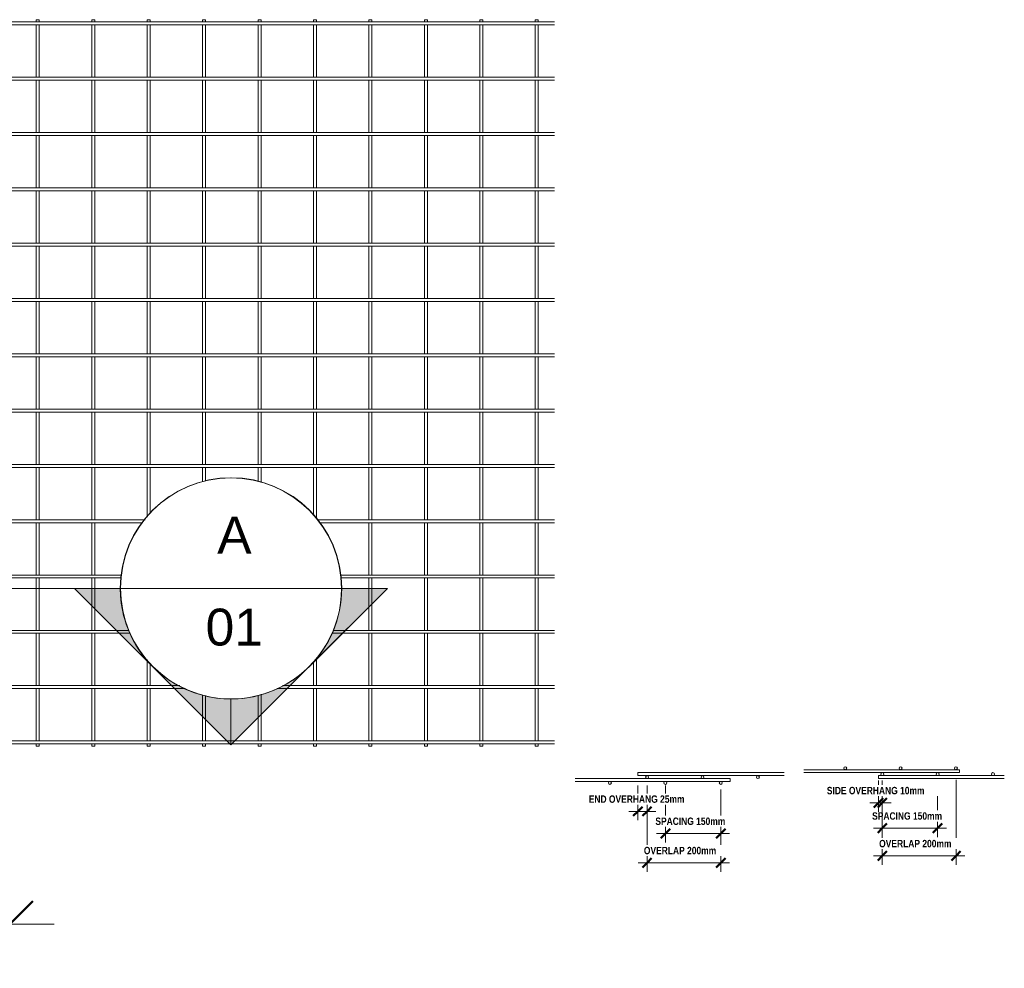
# Model space of a CAD drawing. Header units: millimetres. Extents: x 304 to 8233, y -430 to 3349.
# Tile 5 of 5: x 5563 to 8233, y -430 to 2143. Entities that reach past the tile are written whole.
import ezdxf

# ---------------------------------------------------------------- set-up
doc = ezdxf.new("R2010")
doc.units = ezdxf.units.MM
for name, color, linetype, lineweight in [('A-ANNO-DIMS', 211, 'Continuous', 9), ('A-ANNO-DIMS-10', 211, 'Continuous', 9), ('A-ANNO-DIMS-50', 211, 'Continuous', 9), ('A-DETL-THIN', 151, 'Continuous', 18), ('A-GENM', 13, 'Continuous', 18), ('G-ANNO-SYMB', 111, 'Continuous', 9)]:
    doc.layers.add(name, color=color, linetype=linetype, lineweight=lineweight)
doc.styles.add('Arial', font='arial.ttf', dxfattribs={"height": 100})
doc.styles.add('TechnicBold', font='techb___.ttf', dxfattribs={"height": 100})
doc.styles.add('TechnicBold_1', font='techb___.ttf', dxfattribs={"height": 20})
doc.dimstyles.new('Technic_-_DiagonalSlash', dxfattribs={"dimscale": 304.8, "dimtxt": 134.269535, "dimasz": 0.410105, "dimexe": 0.393701, "dimexo": 0.82021, "dimgap": 0.287073, "dimtad": 1, "dimdec": 0, "dimzin": 0, "dimdsep": 46, "dimtxsty": 'TechnicBold', "dimblk1": 'OBLIQUE', "dimblk2": 'OBLIQUE', "dimsah": 1, "dimcen": 0.09, "dimdle": 0.393701, "dimazin": 0, "dimtfac": 1, "dimtdec": 4, "dimtix": 1, "dimtmove": 0, "dimatfit": 3, "dimfxl": 1, "dimtvp": 1, "dimtfill": 1, "dimtolj": 1, "dimtzin": 0, "dimarcsym": 2})
doc.dimstyles.new('Technic_-_DiagonalSlash_1', dxfattribs={"dimscale": 304.8, "dimtxt": 26.853907, "dimasz": 0.082021, "dimexe": 0.07874, "dimexo": 0.164042, "dimgap": 0.057415, "dimtad": 1, "dimdec": 0, "dimzin": 0, "dimdsep": 46, "dimtxsty": 'TechnicBold_1', "dimblk1": 'OBLIQUE', "dimblk2": 'OBLIQUE', "dimsah": 1, "dimcen": 0.09, "dimdle": 0.07874, "dimazin": 0, "dimtfac": 1, "dimtdec": 4, "dimtix": 1, "dimtmove": 0, "dimatfit": 3, "dimfxl": 1, "dimtvp": 1, "dimtfill": 1, "dimtolj": 1, "dimtzin": 0, "dimarcsym": 2})

# ---------------------------------------------------------------- blocks, each defined once
blk = doc.blocks.new('United Steel 668 Standard Mesh - United Steel 668 Standard Mesh-V2-Level 1')
at = {"layer": 'A-GENM'}
for p, q in [((-4530.9, 0), (-4531.4, 0)), ((-4530.9, -6.3), (-4530.9, 0)), ((-4380.6, 0), (-4381.1, 0)), ((-4380.6, -6.3), (-4380.6, 0)), ((-4238.2, 0), (-4238.2, -6.3)), ((-4230.2, 0), (-4238.2, 0)), ((-4230.2, -6.3), (-4230.2, 0)), ((-4087.9, 0), (-4087.9, -6.3)), ((-4079.9, 0), (-4087.9, 0)), ((-4079.9, -6.3), (-4079.9, 0)), ((-3937.6, 0), (-3937.6, -6.3)), ((-3929.6, 0), (-3937.6, 0)), ((-3929.6, -6.3), (-3929.6, 0)), ((-3787.2, 0), (-3787.2, -6.4)), ((-3779.2, 0), (-3787.2, 0)), ((-3779.2, -6.4), (-3779.2, 0)), ((-3636.9, 0), (-3636.9, -6.4)), ((-3628.9, 0), (-3636.9, 0)), ((-3628.9, -6.4), (-3628.9, 0)), ((-3486.6, 0), (-3486.6, -6.4)), ((-3478.6, 0), (-3486.6, 0)), ((-3478.6, -6.4), (-3478.6, 0)), ((-3336.3, 0), (-3336.3, -6.4)), ((-3328.3, 0), (-3336.3, 0)), ((-3328.3, -6.4), (-3328.3, 0)), ((-3185.9, 0), (-3185.9, -6.4)), ((-3177.9, 0), (-3185.9, 0)), ((-3177.9, -6.4), (-3177.9, 0)), ((-3035.6, 0), (-3035.6, -6.4)), ((-3027.6, 0), (-3035.6, 0)), ((-3027.6, -6.4), (-3027.6, 0)), ((-2885.3, 0), (-2885.3, -6.4)), ((-2877.3, 0), (-2885.3, 0)), ((-2877.3, -6.4), (-2877.3, 0)), ((-4539.3, -6.3), (-4560, -6.3)), ((-4560, -6.3), (-4560, -14.3)), ((-4560, -14.3), (-4539.3, -14.3)), ((-4489.3, -6.3), (-4531.3, -6.3)), ((-4531.3, -14.3), (-4489.3, -14.3)), ((-4530.9, -26.9), (-4530.9, -14.3)), ((-4388.9, -6.3), (-4481.3, -6.3)), ((-4481.3, -14.3), (-4388.9, -14.3)), ((-4338.9, -6.3), (-4380.9, -6.3)), ((-4380.9, -14.3), (-4338.9, -14.3)), ((-4380.6, -26.9), (-4380.6, -14.2)), ((-2833.3, -6.3), (-4330.9, -6.3)), ((-4330.9, -14.3), (-2833.3, -14.3)), ((-4238.2, -14.2), (-4238.2, -156.3)), ((-4230.2, -156.3), (-4230.2, -14.2)), ((-4087.9, -14.2), (-4087.9, -156.3)), ((-4079.9, -156.3), (-4079.9, -14.2)), ((-3937.6, -14.2), (-3937.6, -156.3)), ((-3929.6, -156.3), (-3929.6, -14.2)), ((-3787.2, -14.1), (-3787.2, -156.4)), ((-3779.2, -156.4), (-3779.2, -14.1)), ((-3636.9, -14), (-3636.9, -156.4)), ((-3628.9, -156.4), (-3628.9, -14)), ((-3486.6, -14), (-3486.6, -156.4)), ((-3478.6, -156.4), (-3478.6, -14)), ((-3336.3, -14), (-3336.3, -156.4)), ((-3328.3, -156.4), (-3328.3, -14)), ((-3185.9, -14.1), (-3185.9, -156.4)), ((-3177.9, -156.4), (-3177.9, -14.1)), ((-3035.6, -14.1), (-3035.6, -156.4)), ((-3027.6, -156.4), (-3027.6, -14.1)), ((-2885.3, -14.1), (-2885.3, -156.4)), ((-2877.3, -156.4), (-2877.3, -14.1)), ((-4530.9, -127.5), (-4530.9, -34.9)), ((-4380.6, -127.5), (-4380.6, -34.9)), ((-4539.3, -156.3), (-4560, -156.3)), ((-4560, -156.3), (-4560, -164.3)), ((-4489.2, -156.3), (-4531.3, -156.3)), ((-4530.9, -156.3), (-4530.9, -135.5)), ((-4388.9, -156.3), (-4481.3, -156.3)), ((-4338.9, -156.3), (-4380.9, -156.3)), ((-4380.6, -156.3), (-4380.6, -135.5)), ((-2833.3, -156.3), (-4330.9, -156.3)), ((-4560, -164.3), (-4539.3, -164.3)), ((-4531.3, -164.3), (-4489.2, -164.3)), ((-4530.9, -176.9), (-4530.9, -164.3)), ((-4530.9, -277.5), (-4530.9, -184.9)), ((-4481.3, -164.3), (-4388.9, -164.3)), ((-4380.9, -164.3), (-4338.9, -164.3)), ((-4380.6, -176.9), (-4380.6, -164.3)), ((-4380.6, -277.5), (-4380.6, -184.9)), ((-4330.9, -164.3), (-2833.3, -164.3)), ((-4238.2, -164.2), (-4238.2, -306.3)), ((-4230.2, -306.3), (-4230.2, -164.2)), ((-4087.9, -164.2), (-4087.9, -306.3)), ((-4079.9, -306.3), (-4079.9, -164.2)), ((-3937.6, -164.2), (-3937.6, -306.3)), ((-3929.6, -306.3), (-3929.6, -164.2)), ((-3787.2, -164.1), (-3787.2, -306.4)), ((-3779.2, -306.4), (-3779.2, -164.1)), ((-3636.9, -164), (-3636.9, -306.4)), ((-3628.9, -306.4), (-3628.9, -164)), ((-3486.6, -164), (-3486.6, -306.4)), ((-3478.6, -306.4), (-3478.6, -164)), ((-3336.3, -164), (-3336.3, -306.4)), ((-3328.3, -306.4), (-3328.3, -164)), ((-3185.9, -164.1), (-3185.9, -306.4)), ((-3177.9, -306.4), (-3177.9, -164.1)), ((-3035.6, -164.1), (-3035.6, -306.4)), ((-3027.6, -306.4), (-3027.6, -164.1)), ((-2885.3, -164.1), (-2885.3, -306.4)), ((-2877.3, -306.4), (-2877.3, -164.1)), ((-4538.9, -190.6), (-4538.9, -277.5)), ((-4388.6, -190.6), (-4388.6, -277.5)), ((-4538.9, -285.5), (-4538.9, -306.3)), ((-4530.9, -306.3), (-4530.9, -285.5)), ((-4388.6, -285.5), (-4388.6, -306.3)), ((-4380.6, -306.3), (-4380.6, -285.5)), ((-4489, -306.3), (-4560, -306.3)), ((-4560, -306.3), (-4560, -314.3)), ((-4560, -314.3), (-4489, -314.3)), ((-4538.9, -314.3), (-4538.9, -427.5)), ((-4530.9, -427.5), (-4530.9, -314.3)), ((-4338.7, -306.3), (-4481.5, -306.3)), ((-4481.5, -314.3), (-4338.7, -314.3)), ((-4388.6, -314.3), (-4388.6, -427.5)), ((-4380.6, -427.5), (-4380.6, -314.3)), ((-2833.3, -306.3), (-4331.1, -306.3)), ((-4331.1, -314.3), (-2833.3, -314.3)), ((-4238.2, -314.3), (-4238.2, -456.3)), ((-4230.2, -456.3), (-4230.2, -314.3)), ((-4087.9, -314.2), (-4087.9, -456.3)), ((-4079.9, -456.3), (-4079.9, -314.2)), ((-3937.6, -314.2), (-3937.6, -456.3)), ((-3929.6, -456.3), (-3929.6, -314.2)), ((-3787.2, -314.1), (-3787.2, -456.4)), ((-3779.2, -456.4), (-3779.2, -314.1)), ((-3636.9, -314), (-3636.9, -456.4)), ((-3628.9, -456.4), (-3628.9, -314)), ((-3486.6, -314), (-3486.6, -456.4)), ((-3478.6, -456.4), (-3478.6, -314)), ((-3336.3, -314), (-3336.3, -456.4)), ((-3328.3, -456.4), (-3328.3, -314)), ((-3185.9, -314.1), (-3185.9, -456.4)), ((-3177.9, -456.4), (-3177.9, -314.1)), ((-3035.6, -314.1), (-3035.6, -456.4)), ((-3027.6, -456.4), (-3027.6, -314.1)), ((-2885.3, -314.1), (-2885.3, -456.4)), ((-2877.3, -456.4), (-2877.3, -314.1)), ((-4538.9, -435.5), (-4538.9, -456.3)), ((-4530.9, -456.3), (-4530.9, -435.5)), ((-4388.6, -435.5), (-4388.6, -456.3)), ((-4380.6, -456.3), (-4380.6, -435.5)), ((-4489, -456.3), (-4560, -456.3)), ((-4560, -456.3), (-4560, -464.3)), ((-4560, -464.3), (-4489, -464.3)), ((-4538.9, -464.3), (-4538.9, -577.5)), ((-4530.9, -577.5), (-4530.9, -464.3)), ((-4338.7, -456.3), (-4481.5, -456.3)), ((-4481.5, -464.3), (-4338.7, -464.3)), ((-4388.6, -464.3), (-4388.6, -577.5)), ((-4380.6, -577.5), (-4380.6, -464.3)), ((-2833.3, -456.3), (-4331.2, -456.3)), ((-4331.2, -464.3), (-2833.3, -464.3)), ((-4238.2, -464.3), (-4238.2, -606.3)), ((-4230.2, -606.3), (-4230.2, -464.3)), ((-4087.9, -464.3), (-4087.9, -606.3)), ((-4079.9, -606.3), (-4079.9, -464.3)), ((-3937.6, -464.2), (-3937.6, -606.3)), ((-3929.6, -606.3), (-3929.6, -464.2)), ((-3787.2, -464.1), (-3787.2, -606.4)), ((-3779.2, -606.4), (-3779.2, -464.1)), ((-3636.9, -464.1), (-3636.9, -606.4)), ((-3628.9, -606.4), (-3628.9, -464.1)), ((-3486.6, -464), (-3486.6, -606.4)), ((-3478.6, -606.4), (-3478.6, -464)), ((-3336.3, -464), (-3336.3, -606.4)), ((-3328.3, -606.4), (-3328.3, -464)), ((-3185.9, -464.1), (-3185.9, -606.4)), ((-3177.9, -606.4), (-3177.9, -464.1)), ((-3035.6, -464.1), (-3035.6, -606.4)), ((-3027.6, -606.4), (-3027.6, -464.1)), ((-2885.3, -464.1), (-2885.3, -606.4)), ((-2877.3, -606.4), (-2877.3, -464.1)), ((-4538.9, -585.5), (-4538.9, -606.3)), ((-4530.9, -606.3), (-4530.9, -585.5)), ((-4388.6, -585.5), (-4388.6, -606.3)), ((-4380.6, -606.3), (-4380.6, -585.5)), ((-4489.1, -606.3), (-4560, -606.3)), ((-4560, -606.3), (-4560, -614.3)), ((-4338.8, -606.3), (-4481.4, -606.3)), ((-2833.3, -606.3), (-4331.1, -606.3)), ((-4560, -614.3), (-4489.1, -614.3)), ((-4538.9, -614.3), (-4538.9, -727.5)), ((-4530.9, -727.5), (-4530.9, -614.3)), ((-4481.4, -614.3), (-4338.8, -614.3)), ((-4388.6, -614.3), (-4388.6, -727.5)), ((-4380.6, -727.5), (-4380.6, -614.3)), ((-4331.1, -614.3), (-2833.3, -614.3)), ((-4238.2, -614.3), (-4238.2, -756.3)), ((-4230.2, -756.3), (-4230.2, -614.3)), ((-4087.9, -614.3), (-4087.9, -756.3)), ((-4079.9, -756.3), (-4079.9, -614.3)), ((-3937.6, -614.3), (-3937.6, -756.3)), ((-3929.6, -756.3), (-3929.6, -614.3)), ((-3787.2, -614.1), (-3787.2, -756.4)), ((-3779.2, -756.4), (-3779.2, -614.1)), ((-3636.9, -614.1), (-3636.9, -756.4)), ((-3628.9, -756.4), (-3628.9, -614.1)), ((-3486.6, -614), (-3486.6, -756.4)), ((-3478.6, -756.4), (-3478.6, -614)), ((-3336.3, -614), (-3336.3, -756.4)), ((-3328.3, -756.4), (-3328.3, -614)), ((-3185.9, -614.1), (-3185.9, -756.4)), ((-3177.9, -756.4), (-3177.9, -614.1)), ((-3035.6, -614.1), (-3035.6, -756.4)), ((-3027.6, -756.4), (-3027.6, -614.1)), ((-2885.3, -614.1), (-2885.3, -756.4)), ((-2877.3, -756.4), (-2877.3, -614.1)), ((-4538.9, -735.5), (-4538.9, -756.3)), ((-4530.9, -756.3), (-4530.9, -735.5)), ((-4388.6, -735.5), (-4388.6, -756.3)), ((-4380.6, -756.3), (-4380.6, -735.5)), ((-4489.1, -756.3), (-4560, -756.3)), ((-4560, -756.3), (-4560, -764.3)), ((-4560, -764.3), (-4489.1, -764.3)), ((-4538.9, -764.3), (-4538.9, -877.5)), ((-4530.9, -877.5), (-4530.9, -764.3)), ((-4338.8, -756.3), (-4481.4, -756.3)), ((-4481.4, -764.3), (-4338.8, -764.3)), ((-4388.6, -764.3), (-4388.6, -877.5)), ((-4380.6, -877.5), (-4380.6, -764.3)), ((-2833.3, -756.3), (-4331.1, -756.3)), ((-4331.1, -764.3), (-2833.3, -764.3)), ((-4238.2, -764.3), (-4238.2, -906.3)), ((-4230.2, -906.3), (-4230.2, -764.3)), ((-4087.9, -764.3), (-4087.9, -906.3)), ((-4079.9, -906.3), (-4079.9, -764.3)), ((-3937.6, -764.3), (-3937.6, -906.3)), ((-3929.6, -906.3), (-3929.6, -764.3)), ((-3787.2, -764.1), (-3787.2, -906.4)), ((-3779.2, -906.4), (-3779.2, -764.1)), ((-3636.9, -764.1), (-3636.9, -906.4)), ((-3628.9, -906.4), (-3628.9, -764.1)), ((-3486.6, -764), (-3486.6, -906.4)), ((-3478.6, -906.4), (-3478.6, -764)), ((-3336.3, -764), (-3336.3, -906.4)), ((-3328.3, -906.4), (-3328.3, -764)), ((-3185.9, -764.1), (-3185.9, -906.4)), ((-3177.9, -906.4), (-3177.9, -764.1)), ((-3035.6, -764.1), (-3035.6, -906.4)), ((-3027.6, -906.4), (-3027.6, -764.1)), ((-2885.3, -764.1), (-2885.3, -906.4)), ((-2877.3, -906.4), (-2877.3, -764.1)), ((-4489.1, -906.3), (-4560, -906.3)), ((-4560, -906.3), (-4560, -914.3)), ((-4538.9, -885.5), (-4538.9, -906.3)), ((-4530.9, -906.3), (-4530.9, -885.5)), ((-4338.8, -906.3), (-4481.4, -906.3)), ((-4388.6, -885.5), (-4388.6, -906.3)), ((-4380.6, -906.3), (-4380.6, -885.5)), ((-2833.3, -906.3), (-4331.1, -906.3)), ((-4560, -914.3), (-4489.1, -914.3)), ((-4538.9, -914.3), (-4538.9, -1027.5)), ((-4530.9, -1027.5), (-4530.9, -914.3)), ((-4481.4, -914.3), (-4338.8, -914.3)), ((-4388.6, -914.3), (-4388.6, -1027.5)), ((-4380.6, -1027.5), (-4380.6, -914.3)), ((-4331.1, -914.3), (-2833.3, -914.3)), ((-4238.2, -914.3), (-4238.2, -1056.3)), ((-4230.2, -1056.3), (-4230.2, -914.3)), ((-4087.9, -914.3), (-4087.9, -1056.3)), ((-4079.9, -1056.3), (-4079.9, -914.3)), ((-3937.6, -914.3), (-3937.6, -1056.3)), ((-3929.6, -1056.3), (-3929.6, -914.3)), ((-3787.2, -914.1), (-3787.2, -1056.4)), ((-3779.2, -1056.4), (-3779.2, -914.1)), ((-3636.9, -914.1), (-3636.9, -1056.4)), ((-3628.9, -1056.4), (-3628.9, -914.1)), ((-3486.6, -914.1), (-3486.6, -1056.4)), ((-3478.6, -1056.4), (-3478.6, -914.1)), ((-3336.3, -914), (-3336.3, -1056.4)), ((-3328.3, -1056.4), (-3328.3, -914)), ((-3185.9, -914.1), (-3185.9, -1056.4)), ((-3177.9, -1056.4), (-3177.9, -914.1)), ((-3035.6, -914.1), (-3035.6, -1056.4)), ((-3027.6, -1056.4), (-3027.6, -914.1)), ((-2885.3, -914.1), (-2885.3, -1056.4)), ((-2877.3, -1056.4), (-2877.3, -914.1)), ((-4538.9, -1035.5), (-4538.9, -1056.3)), ((-4530.9, -1056.3), (-4530.9, -1035.5)), ((-4388.6, -1035.5), (-4388.6, -1056.3)), ((-4380.6, -1056.3), (-4380.6, -1035.5)), ((-4489.1, -1056.3), (-4560, -1056.3)), ((-4560, -1056.3), (-4560, -1064.3)), ((-4560, -1064.3), (-4489.1, -1064.3)), ((-4538.9, -1064.3), (-4538.9, -1177.5)), ((-4530.9, -1177.5), (-4530.9, -1064.3)), ((-4338.8, -1056.3), (-4481.4, -1056.3)), ((-4481.4, -1064.3), (-4338.8, -1064.3)), ((-4388.6, -1064.3), (-4388.6, -1177.5)), ((-4380.6, -1177.5), (-4380.6, -1064.3)), ((-2833.3, -1056.3), (-4331.1, -1056.3)), ((-4331.1, -1064.3), (-2833.3, -1064.3)), ((-4238.2, -1064.3), (-4238.2, -1206.3)), ((-4230.2, -1206.3), (-4230.2, -1064.3)), ((-4087.9, -1064.3), (-4087.9, -1206.3)), ((-4079.9, -1206.3), (-4079.9, -1064.3)), ((-3937.6, -1064.3), (-3937.6, -1206.3)), ((-3929.6, -1206.3), (-3929.6, -1064.3)), ((-3787.2, -1064.1), (-3787.2, -1206.4)), ((-3779.2, -1206.4), (-3779.2, -1064.1)), ((-3636.9, -1064.1), (-3636.9, -1206.4)), ((-3628.9, -1206.4), (-3628.9, -1064.1)), ((-3486.6, -1064.1), (-3486.6, -1206.4)), ((-3478.6, -1206.4), (-3478.6, -1064.1)), ((-3336.3, -1064), (-3336.3, -1206.4)), ((-3328.3, -1206.4), (-3328.3, -1064)), ((-3185.9, -1064.1), (-3185.9, -1206.4)), ((-3177.9, -1206.4), (-3177.9, -1064.1)), ((-3035.6, -1064.1), (-3035.6, -1206.4)), ((-3027.6, -1206.4), (-3027.6, -1064.1)), ((-2885.3, -1064.1), (-2885.3, -1206.4)), ((-2877.3, -1206.4), (-2877.3, -1064.1)), ((-4538.9, -1185.5), (-4538.9, -1206.3)), ((-4530.9, -1206.3), (-4530.9, -1185.5)), ((-4388.6, -1185.5), (-4388.6, -1206.3)), ((-4380.6, -1206.3), (-4380.6, -1185.5)), ((-4489.1, -1206.3), (-4560, -1206.3)), ((-4560, -1206.3), (-4560, -1214.3)), ((-4560, -1214.3), (-4489.1, -1214.3)), ((-4538.9, -1214.3), (-4538.9, -1327.6)), ((-4530.9, -1327.6), (-4530.9, -1214.3)), ((-4338.8, -1206.3), (-4481.4, -1206.3)), ((-4481.4, -1214.3), (-4338.8, -1214.3)), ((-4388.6, -1214.3), (-4388.6, -1327.6)), ((-4380.6, -1327.6), (-4380.6, -1214.3)), ((-2833.3, -1206.3), (-4331.1, -1206.3)), ((-4331.1, -1214.3), (-2833.3, -1214.3)), ((-4238.2, -1214.3), (-4238.2, -1356.3)), ((-4230.2, -1356.3), (-4230.2, -1214.3)), ((-4087.9, -1214.3), (-4087.9, -1356.3)), ((-4079.9, -1356.3), (-4079.9, -1214.3)), ((-3937.6, -1214.3), (-3937.6, -1349.1)), ((-3929.6, -1339.3), (-3929.6, -1214.3)), ((-3787.2, -1214.1), (-3787.2, -1253.8)), ((-3779.2, -1251.3), (-3779.2, -1214.1)), ((-3636.9, -1214.1), (-3636.9, -1252.5)), ((-3628.9, -1254.9), (-3628.9, -1214.1)), ((-3486.6, -1214.1), (-3486.6, -1343.8)), ((-3478.6, -1353.6), (-3478.6, -1214.1)), ((-3336.3, -1214), (-3336.3, -1356.4)), ((-3328.3, -1356.4), (-3328.3, -1214)), ((-3185.9, -1214.2), (-3185.9, -1356.4)), ((-3177.9, -1356.4), (-3177.9, -1214.2)), ((-3035.6, -1214.2), (-3035.6, -1356.4)), ((-3027.6, -1356.4), (-3027.6, -1214.2)), ((-2885.3, -1214.2), (-2885.3, -1356.4)), ((-2877.3, -1356.4), (-2877.3, -1214.2)), ((-4489.1, -1356.3), (-4560, -1356.3)), ((-4560, -1356.3), (-4560, -1364.3)), ((-4538.9, -1335.6), (-4538.9, -1356.3)), ((-4530.9, -1356.3), (-4530.9, -1335.6)), ((-4338.8, -1356.3), (-4481.4, -1356.3)), ((-4388.6, -1335.6), (-4388.6, -1356.3)), ((-4380.6, -1356.3), (-4380.6, -1335.6)), ((-3943.5, -1356.3), (-4331.1, -1356.3)), ((-2833.3, -1356.3), (-3476.3, -1356.3)), ((-4560, -1364.3), (-4489.1, -1364.3)), ((-4538.9, -1364.3), (-4538.9, -1477.6)), ((-4530.9, -1477.6), (-4530.9, -1364.3)), ((-4481.4, -1364.3), (-4338.8, -1364.3)), ((-4388.6, -1364.3), (-4388.6, -1477.6)), ((-4380.6, -1477.6), (-4380.6, -1364.3)), ((-4331.1, -1364.3), (-3950.1, -1364.3)), ((-4238.2, -1364.3), (-4238.2, -1506.3)), ((-4230.2, -1506.3), (-4230.2, -1364.3)), ((-4087.9, -1364.3), (-4087.9, -1506.3)), ((-4079.9, -1506.3), (-4079.9, -1364.3)), ((-3469.8, -1364.3), (-2833.3, -1364.3)), ((-3336.3, -1364.1), (-3336.3, -1506.4)), ((-3328.3, -1506.4), (-3328.3, -1364.1)), ((-3185.9, -1364.2), (-3185.9, -1506.4)), ((-3177.9, -1506.4), (-3177.9, -1364.2)), ((-3035.6, -1364.2), (-3035.6, -1506.4)), ((-3027.6, -1506.4), (-3027.6, -1364.2)), ((-2885.3, -1364.2), (-2885.3, -1506.4)), ((-2877.3, -1506.4), (-2877.3, -1364.2)), ((-4538.9, -1485.6), (-4538.9, -1506.3)), ((-4530.9, -1506.3), (-4530.9, -1485.6)), ((-4388.6, -1485.6), (-4388.6, -1506.3)), ((-4380.6, -1506.3), (-4380.6, -1485.6)), ((-4489.1, -1506.3), (-4560, -1506.3)), ((-4560, -1506.3), (-4560, -1514.3)), ((-4560, -1514.3), (-4489.1, -1514.3)), ((-4538.9, -1514.3), (-4538.9, -1627.6)), ((-4530.9, -1627.6), (-4530.9, -1514.3)), ((-4338.8, -1506.3), (-4481.4, -1506.3)), ((-4481.4, -1514.3), (-4338.8, -1514.3)), ((-4388.6, -1514.3), (-4388.6, -1627.6)), ((-4380.6, -1627.6), (-4380.6, -1514.3)), ((-4006.4, -1506.3), (-4331.1, -1506.3)), ((-4331.1, -1514.3), (-4007.2, -1514.3)), ((-4238.2, -1514.3), (-4238.2, -1656.3)), ((-4230.2, -1656.3), (-4230.2, -1514.3)), ((-4087.9, -1514.3), (-4087.9, -1656.3)), ((-4079.9, -1656.3), (-4079.9, -1514.3)), ((-2833.3, -1506.3), (-3413.5, -1506.3)), ((-3412.7, -1514.3), (-2833.3, -1514.3)), ((-3336.3, -1514.1), (-3336.3, -1656.4)), ((-3328.3, -1656.4), (-3328.3, -1514.1)), ((-3185.9, -1514.2), (-3185.9, -1656.4)), ((-3177.9, -1656.4), (-3177.9, -1514.2)), ((-3035.6, -1514.2), (-3035.6, -1656.4)), ((-3027.6, -1656.4), (-3027.6, -1514.2)), ((-2885.3, -1514.2), (-2885.3, -1656.4)), ((-2877.3, -1656.4), (-2877.3, -1514.2)), ((-4538.9, -1635.6), (-4538.9, -1656.3)), ((-4530.9, -1656.3), (-4530.9, -1635.6)), ((-4388.6, -1635.6), (-4388.6, -1656.3)), ((-4380.6, -1656.3), (-4380.6, -1635.6)), ((-4489.3, -1656.3), (-4560, -1656.3)), ((-4560, -1656.3), (-4560, -1664.3)), ((-4560, -1664.3), (-4489.3, -1664.3)), ((-4538.9, -1664.3), (-4538.9, -1777.6)), ((-4530.9, -1777.6), (-4530.9, -1664.3)), ((-4338.9, -1656.3), (-4481.3, -1656.3)), ((-4481.3, -1664.3), (-4338.9, -1664.3)), ((-4388.6, -1664.3), (-4388.6, -1777.6)), ((-4380.6, -1777.6), (-4380.6, -1664.3)), ((-3987.2, -1656.3), (-4330.9, -1656.3)), ((-4330.9, -1664.3), (-3983.2, -1664.3)), ((-4238.2, -1664.3), (-4238.2, -1806.3)), ((-4230.2, -1806.3), (-4230.2, -1664.3)), ((-4087.9, -1664.3), (-4087.9, -1806.3)), ((-4079.9, -1806.3), (-4079.9, -1664.3)), ((-3436.6, -1664.3), (-2833.3, -1664.3)), ((-2833.3, -1656.3), (-3432.5, -1656.3)), ((-3336.3, -1664.1), (-3336.3, -1806.4)), ((-3328.3, -1806.4), (-3328.3, -1664.1)), ((-3185.9, -1664.2), (-3185.9, -1806.4)), ((-3177.9, -1806.4), (-3177.9, -1664.2)), ((-3035.6, -1664.2), (-3035.6, -1806.4)), ((-3027.6, -1806.4), (-3027.6, -1664.2)), ((-2885.3, -1664.2), (-2885.3, -1806.4)), ((-2877.3, -1806.4), (-2877.3, -1664.2)), ((-3478.6, -1806.4), (-3478.6, -1731)), ((-3937.6, -1735.5), (-3937.6, -1806.3)), ((-3929.6, -1806.3), (-3929.6, -1745.3)), ((-3486.6, -1740.8), (-3486.6, -1806.4)), ((-4538.9, -1785.6), (-4538.9, -1806.3)), ((-4530.9, -1806.3), (-4530.9, -1785.6)), ((-4388.6, -1785.6), (-4388.6, -1806.3)), ((-4380.6, -1806.3), (-4380.6, -1785.6)), ((-4489.3, -1806.3), (-4560, -1806.3)), ((-4560, -1806.3), (-4560, -1814.3)), ((-4560, -1814.3), (-4489.3, -1814.3)), ((-4538.9, -1814.3), (-4538.9, -1927.6)), ((-4530.9, -1927.6), (-4530.9, -1814.3)), ((-4338.9, -1806.3), (-4481.3, -1806.3)), ((-4481.3, -1814.3), (-4338.9, -1814.3)), ((-4388.6, -1814.3), (-4388.6, -1927.6)), ((-4380.6, -1927.6), (-4380.6, -1814.3)), ((-3849.3, -1806.3), (-4330.9, -1806.3)), ((-4330.9, -1814.3), (-3834.4, -1814.3)), ((-4238.2, -1814.3), (-4238.2, -1956.3)), ((-4230.2, -1956.3), (-4230.2, -1814.3)), ((-4087.9, -1814.3), (-4087.9, -1956.3)), ((-4079.9, -1956.3), (-4079.9, -1814.3)), ((-3937.6, -1814.3), (-3937.6, -1956.3)), ((-3929.6, -1956.3), (-3929.6, -1814.3)), ((-3585.5, -1814.3), (-2833.3, -1814.3)), ((-2833.3, -1806.3), (-3570.5, -1806.3)), ((-3486.6, -1814.1), (-3486.6, -1956.4)), ((-3478.6, -1956.4), (-3478.6, -1814.1)), ((-3336.3, -1814.1), (-3336.3, -1956.4)), ((-3328.3, -1956.4), (-3328.3, -1814.1)), ((-3185.9, -1814.2), (-3185.9, -1956.4)), ((-3177.9, -1956.4), (-3177.9, -1814.2)), ((-3035.6, -1814.2), (-3035.6, -1956.4)), ((-3027.6, -1956.4), (-3027.6, -1814.2)), ((-2885.3, -1814.2), (-2885.3, -1956.4)), ((-2877.3, -1956.4), (-2877.3, -1814.2)), ((-3787.2, -1830.8), (-3787.2, -1956.4)), ((-3779.2, -1956.4), (-3779.2, -1833.3)), ((-3636.9, -1832.1), (-3636.9, -1956.4)), ((-3628.9, -1956.4), (-3628.9, -1829.7)), ((-4538.9, -1935.6), (-4538.9, -1956.3)), ((-4530.9, -1956.3), (-4530.9, -1935.6)), ((-4388.6, -1935.6), (-4388.6, -1956.3)), ((-4380.6, -1956.3), (-4380.6, -1935.6)), ((-2833.3, -1956.3), (-4560, -1956.3)), ((-4560, -1956.3), (-4560, -1964.3)), ((-4560, -1964.3), (-2833.3, -1964.3)), ((-4538.9, -1964.3), (-4538.9, -1970)), ((-4538.9, -1970), (-4530.9, -1970)), ((-4530.9, -1970), (-4530.9, -1964.3)), ((-4388.6, -1964.3), (-4388.6, -1970)), ((-4388.6, -1970), (-4380.6, -1970)), ((-4380.6, -1970), (-4380.6, -1964.3)), ((-4238.2, -1964.3), (-4238.2, -1970)), ((-4238.2, -1970), (-4230.2, -1970)), ((-4230.2, -1970), (-4230.2, -1964.3)), ((-4087.9, -1964.3), (-4087.9, -1970)), ((-4087.9, -1970), (-4079.9, -1970)), ((-4079.9, -1970), (-4079.9, -1964.3)), ((-3937.6, -1964.3), (-3937.6, -1970)), ((-3937.6, -1970), (-3929.6, -1970)), ((-3929.6, -1970), (-3929.6, -1964.3)), ((-3787.2, -1964.1), (-3787.2, -1970)), ((-3787.2, -1970), (-3779.2, -1970)), ((-3779.2, -1970), (-3779.2, -1964.1)), ((-3636.9, -1964.1), (-3636.9, -1970)), ((-3636.9, -1970), (-3628.9, -1970)), ((-3628.9, -1970), (-3628.9, -1964.1)), ((-3486.6, -1964.1), (-3486.6, -1970)), ((-3486.6, -1970), (-3478.6, -1970)), ((-3478.6, -1970), (-3478.6, -1964.1)), ((-3336.3, -1964.1), (-3336.3, -1970)), ((-3336.3, -1970), (-3328.3, -1970)), ((-3328.3, -1970), (-3328.3, -1964.1)), ((-3185.9, -1964.2), (-3185.9, -1970)), ((-3185.9, -1970), (-3177.9, -1970)), ((-3177.9, -1970), (-3177.9, -1964.2)), ((-3035.6, -1964.2), (-3035.6, -1970)), ((-3035.6, -1970), (-3027.6, -1970)), ((-3027.6, -1970), (-3027.6, -1964.2)), ((-2885.3, -1964.2), (-2885.3, -1970)), ((-2885.3, -1970), (-2877.3, -1970)), ((-2877.3, -1970), (-2877.3, -1964.2))]:
    blk.add_line(p, q, dxfattribs=at)
blk = doc.blocks.new('United Steel 668 Standard Mesh - United Steel 668 Standard Mesh-265078-Section A')
at = {"layer": 'A-GENM'}
for p, q in [((-5139.8, 100.4), (-5536.3, 100.4)), ((-5536.3, 100.4), (-5536.3, 96.4)), ((-5536.3, 96.4), (-5536.3, 92.4)), ((-5536.3, 92.4), (-5139.8, 92.4))]:
    blk.add_line(p, q, dxfattribs=at)
for centre, start, end in [((-5511.3, 88.4), 360, 180), ((-5511.3, 88.4), 180, 360), ((-5360.9, 88.4), 360, 180), ((-5360.9, 88.4), 180, 360), ((-5210.6, 88.4), 360, 180), ((-5210.6, 88.4), 180, 360)]:
    blk.add_arc(centre, 4, start, end, dxfattribs=at)
blk = doc.blocks.new('United Steel 668 Standard Mesh - United Steel 668 Standard Mesh-V3-Section A')
at = {"layer": 'A-GENM'}
for p, q in [((-5511.5, 84.4), (-5705.8, 84.4)), ((-5361.2, 84.4), (-5511, 84.4)), ((-5286.2, 84.4), (-5360.7, 84.4)), ((-5286.2, 80.4), (-5286.2, 84.4)), ((-5286.2, 76.4), (-5286.2, 80.4)), ((-5705.8, 76.4), (-5286.2, 76.4))]:
    blk.add_line(p, q, dxfattribs=at)
for centre, start, end in [((-5612, 72.4), 360, 180), ((-5612, 72.4), 180, 360), ((-5461.6, 72.4), 360, 180), ((-5461.6, 72.4), 180, 360), ((-5311.3, 72.4), 0, 180), ((-5311.3, 72.4), 180, 360)]:
    blk.add_arc(centre, 4, start, end, dxfattribs=at)
blk = doc.blocks.new('United Steel 668 Standard Mesh - United Steel 668 Standard Mesh-265078-Section B')
at = {"layer": 'A-GENM'}
for p, q in [((-1830.5, 92.4), (-2171.3, 92.4)), ((-2171.3, 92.4), (-2171.3, 88.4)), ((-2171.3, 88.4), (-2171.3, 84.4)), ((-2171.3, 84.4), (-1830.5, 84.4))]:
    blk.add_line(p, q, dxfattribs=at)
for centre, start, end in [((-2161.1, 96.4), 360, 180), ((-2161.1, 96.4), 180, 360), ((-2011.1, 96.4), 360, 180), ((-2011.1, 96.4), 180, 360), ((-1861.1, 96.4), 360, 180), ((-1861.1, 96.4), 180, 360)]:
    blk.add_arc(centre, 4, start, end, dxfattribs=at)
blk = doc.blocks.new('United Steel 668 Standard Mesh - United Steel 668 Standard Mesh-V4-Section B')
at = {"layer": 'A-GENM'}
for p, q in [((-1952, 108.4), (-2373.6, 108.4)), ((-1952, 104.4), (-1952, 108.4)), ((-2373.6, 100.4), (-1952, 100.4)), ((-1952, 100.4), (-1952, 104.4))]:
    blk.add_line(p, q, dxfattribs=at)
for centre, start, end in [((-2261.7, 112.4), 0, 180), ((-2261.7, 112.4), 180, 0), ((-2111.7, 112.4), 0, 180), ((-2111.7, 112.4), 180, 0), ((-1961.7, 112.4), 0, 180), ((-1961.7, 112.4), 180, 0)]:
    blk.add_arc(centre, 4, start, end, dxfattribs=at)
blk = doc.blocks.new('Section - M_Section Head - Filled-1049-Level 1')
at = {"layer": 'G-ANNO-SYMB'}
h = blk.add_hatch(color=256, dxfattribs=at)
edge = h.paths.add_edge_path()
edge.add_line((-6, 8.485), (-6, 6))
edge.add_arc((-6, 0), 6, 90, 135)
edge.add_line((-10.243, 4.243), (-6, 8.485))
h = blk.add_hatch(color=256, dxfattribs=at)
edge = h.paths.add_edge_path()
edge.add_line((-6, 8.485), (-1.757, 4.243))
edge.add_arc((-6, 0), 6, 45, 90)
edge.add_line((-6, 6), (-6, 8.485))
h = blk.add_hatch(color=256, dxfattribs=at)
edge = h.paths.add_edge_path()
edge.add_line((-14.485, 0), (-10.243, 4.243))
edge.add_arc((-6, 0), 6, 135, 180)
edge.add_line((-12, 0), (-14.485, 0))
h = blk.add_hatch(color=256, dxfattribs=at)
edge = h.paths.add_edge_path()
edge.add_line((2.485, 0), (0, 0))
edge.add_arc((-6, 0), 6, 360, 405)
edge.add_line((-1.757, 4.243), (2.485, 0))
for p, q in [((-6, 8.485), (-14.485, 0)), ((-6, 8.485), (-10.243, 4.243)), ((-6, 8.485), (2.485, 0)), ((-6, 6), (-6, 8.485)), ((-6, 8.485), (-6, 6)), ((-1.757, 4.243), (-6, 8.485)), ((-10.243, 4.243), (-14.485, 0)), ((2.485, 0), (-1.757, 4.243)), ((-14.485, 0), (-12, 0)), ((0, 0), (2.485, 0)), ((-12, 0), (-14.485, 0)), ((0, 0), (2.485, 0))]:
    blk.add_line(p, q, dxfattribs=at)
for start, end in [(360, 180), (90, 135), (45, 90), (135, 180), (360, 45), (180, 360)]:
    blk.add_arc((-6, 0), 6, start, end, dxfattribs=at)
blk = doc.blocks.new('DIMBLOCK1-Level 1')
at = {"layer": 'A-ANNO-DIMS-50'}
for p, q in [((976.3, -310.4), (976.3, -107.7)), ((5536.3, -310.4), (5536.3, -107.7)), ((856.3, -310.4), (5656.3, -310.4)), ((976.3, -310.4), (976.3, -430.4)), ((5536.3, -310.4), (5536.3, -430.4))]:
    blk.add_line(p, q, dxfattribs=at)
at = {"layer": 'A-ANNO-DIMS-50', "lineweight": 50}
for p, q in [((976.3, -310.4), (1038.8, -247.9)), ((5536.3, -310.4), (5598.8, -247.9)), ((976.3, -310.4), (913.8, -372.9)), ((5536.3, -310.4), (5473.8, -372.9))]:
    blk.add_line(p, q, dxfattribs=at)
at = {"layer": 'A-ANNO-DIMS-50', "color": 0, "insert": (3086.9, -94.1), "char_height": 100, "width": 406.645, "attachment_point": 1, "line_spacing_factor": 0.959068, "style": 'TechnicBold', "bg_fill": 3, "box_fill_scale": 1.25, "bg_fill_color": 9, "bg_fill_true_color": 13158600, "bg_fill_transparency": 0}
blk.add_mtext('4560', dxfattribs=at)
blk = doc.blocks.new('_Oblique')
at = {"color": 0, "linetype": 'ByBlock', "lineweight": -2}
blk.add_line((-0.5, -0.5), (0.5, 0.5), dxfattribs=at)
blk = doc.blocks.new('DIMBLOCK3-Section A')
at = {"layer": 'A-ANNO-DIMS-10'}
for p, q in [((7313.9, -64.7), (7313.9, 65.7)), ((7463.9, -64.7), (7463.9, 54.9)), ((7487.9, -64.7), (7289.9, -64.7)), ((7313.9, -64.7), (7313.9, -88.7)), ((7463.9, -64.7), (7463.9, -88.7))]:
    blk.add_line(p, q, dxfattribs=at)
at = {"layer": 'A-ANNO-DIMS-10', "lineweight": 50}
for p, q in [((7313.9, -64.7), (7326.4, -52.2)), ((7463.9, -64.7), (7476.4, -52.2)), ((7313.9, -64.7), (7301.4, -77.2)), ((7463.9, -64.7), (7451.4, -77.2))]:
    blk.add_line(p, q, dxfattribs=at)
at = {"layer": 'A-ANNO-DIMS-10', "color": 0, "insert": (7286.4, -21.5), "char_height": 20, "width": 245.905, "attachment_point": 1, "line_spacing_factor": 0.959068, "style": 'TechnicBold_1', "bg_fill": 3, "box_fill_scale": 1.25, "bg_fill_color": 9, "bg_fill_true_color": 13158600, "bg_fill_transparency": 0}
blk.add_mtext('SPACING 150mm', dxfattribs=at)
blk = doc.blocks.new('DIMBLOCK4-Section A')
at = {"layer": 'A-ANNO-DIMS-10'}
for p, q in [((7238.9, -4.7), (7238.9, 65.1)), ((7263.9, -4.7), (7263.9, 65.1)), ((7214.9, -4.7), (7287.9, -4.7)), ((7238.9, -4.7), (7238.9, -28.7)), ((7263.9, -4.7), (7263.9, -28.7))]:
    blk.add_line(p, q, dxfattribs=at)
at = {"layer": 'A-ANNO-DIMS-10', "lineweight": 50}
for p, q in [((7238.9, -4.7), (7251.4, 7.8)), ((7263.9, -4.7), (7276.4, 7.8)), ((7238.9, -4.7), (7226.4, -17.2)), ((7263.9, -4.7), (7251.4, -17.2))]:
    blk.add_line(p, q, dxfattribs=at)
at = {"layer": 'A-ANNO-DIMS-10', "color": 0, "insert": (7105.8, 38.6), "char_height": 20, "width": 349.484, "attachment_point": 1, "line_spacing_factor": 0.959068, "style": 'TechnicBold_1', "bg_fill": 3, "box_fill_scale": 1.25, "bg_fill_color": 9, "bg_fill_true_color": 13158600, "bg_fill_transparency": 0}
blk.add_mtext('END OVERHANG 25mm', dxfattribs=at)
blk = doc.blocks.new('DIMBLOCK5-Section A')
at = {"layer": 'A-ANNO-DIMS-10'}
for p, q in [((7263.9, -144.3), (7263.9, -2.4)), ((7463.9, -144.3), (7463.9, -65.2)), ((7487.9, -144.3), (7239.9, -144.3)), ((7263.9, -144.3), (7263.9, -168.3)), ((7463.9, -144.3), (7463.9, -168.3))]:
    blk.add_line(p, q, dxfattribs=at)
at = {"layer": 'A-ANNO-DIMS-10', "lineweight": 50}
for p, q in [((7263.9, -144.3), (7276.4, -131.8)), ((7463.9, -144.3), (7476.4, -131.8)), ((7263.9, -144.3), (7251.4, -156.8)), ((7463.9, -144.3), (7451.4, -156.8))]:
    blk.add_line(p, q, dxfattribs=at)
at = {"layer": 'A-ANNO-DIMS-10', "color": 0, "insert": (7255.3, -101), "char_height": 20, "width": 260.483, "attachment_point": 1, "line_spacing_factor": 0.959068, "style": 'TechnicBold_1', "bg_fill": 3, "box_fill_scale": 1.25, "bg_fill_color": 9, "bg_fill_true_color": 13158600, "bg_fill_transparency": 0}
blk.add_mtext('OVERLAP 200mm', dxfattribs=at)
blk = doc.blocks.new('DIMBLOCK6-Section B')
at = {"layer": 'A-ANNO-DIMS-10'}
for p, q in [((8051.7, -50.5), (8051.7, 60.2)), ((7901.7, -50.5), (7901.7, 29)), ((7877.7, -50.5), (8075.7, -50.5)), ((7901.7, -50.5), (7901.7, -74.5)), ((8051.7, -50.5), (8051.7, -74.5))]:
    blk.add_line(p, q, dxfattribs=at)
at = {"layer": 'A-ANNO-DIMS-10', "lineweight": 50}
for p, q in [((7901.7, -50.5), (7889.2, -63)), ((7901.7, -50.5), (7914.2, -38)), ((8051.7, -50.5), (8039.2, -63)), ((8051.7, -50.5), (8064.2, -38))]:
    blk.add_line(p, q, dxfattribs=at)
at = {"layer": 'A-ANNO-DIMS-10', "color": 0, "insert": (7874.2, -7.2), "char_height": 20, "width": 245.905, "attachment_point": 1, "line_spacing_factor": 0.959068, "style": 'TechnicBold_1', "bg_fill": 3, "box_fill_scale": 1.25, "bg_fill_color": 9, "bg_fill_true_color": 13158600, "bg_fill_transparency": 0}
blk.add_mtext('SPACING 150mm', dxfattribs=at)
blk = doc.blocks.new('DIMBLOCK7-Section B')
at = {"layer": 'A-ANNO-DIMS-10'}
for p, q in [((7891.7, 18.4), (7891.7, 79.2)), ((7901.7, 18.4), (7901.7, 79.3)), ((7867.7, 18.4), (7925.7, 18.4)), ((7891.7, 18.4), (7891.7, -5.6)), ((7901.7, 18.4), (7901.7, -5.6))]:
    blk.add_line(p, q, dxfattribs=at)
at = {"layer": 'A-ANNO-DIMS-10', "lineweight": 50}
for p, q in [((7891.7, 18.4), (7904.2, 30.9)), ((7901.7, 18.4), (7914.2, 30.9)), ((7891.7, 18.4), (7879.2, 5.9)), ((7901.7, 18.4), (7889.2, 5.9))]:
    blk.add_line(p, q, dxfattribs=at)
at = {"layer": 'A-ANNO-DIMS-10', "color": 0, "insert": (7751.4, 61.7), "char_height": 20, "width": 348.717, "attachment_point": 1, "line_spacing_factor": 0.959068, "style": 'TechnicBold_1', "bg_fill": 3, "box_fill_scale": 1.25, "bg_fill_color": 9, "bg_fill_true_color": 13158600, "bg_fill_transparency": 0}
blk.add_mtext('SIDE OVERHANG 10mm', dxfattribs=at)
blk = doc.blocks.new('DIMBLOCK8-Section B')
at = {"layer": 'A-ANNO-DIMS-10'}
for p, q in [((8101.7, -125.4), (8101.7, 80.5)), ((7901.7, -125.4), (7901.7, 29)), ((7877.7, -125.4), (8125.7, -125.4)), ((7901.7, -125.4), (7901.7, -149.4)), ((8101.7, -125.4), (8101.7, -149.4))]:
    blk.add_line(p, q, dxfattribs=at)
at = {"layer": 'A-ANNO-DIMS-10', "lineweight": 50}
for p, q in [((7901.7, -125.4), (7889.2, -137.9)), ((7901.7, -125.4), (7914.2, -112.9)), ((8101.7, -125.4), (8089.2, -137.9)), ((8101.7, -125.4), (8114.2, -112.9))]:
    blk.add_line(p, q, dxfattribs=at)
at = {"layer": 'A-ANNO-DIMS-10', "color": 0, "insert": (7893.2, -82.1), "char_height": 20, "width": 260.483, "attachment_point": 1, "line_spacing_factor": 0.959068, "style": 'TechnicBold_1', "bg_fill": 3, "box_fill_scale": 1.25, "bg_fill_color": 9, "bg_fill_true_color": 13158600, "bg_fill_transparency": 0}
blk.add_mtext('OVERLAP 200mm', dxfattribs=at)

msp = doc.modelspace()

# ---------------------------------------------------------------- linework, layer by layer
at = {"layer": 'A-DETL-THIN'}
for start, end in [(0, 180), (180, 360)]:
    msp.add_arc((6136.3, 600.3), 300, start, end, dxfattribs=at)
at = {"layer": 'G-ANNO-SYMB'}
for p, q in [((5167.3, 600.1), (5835.6, 600.1)), ((5835.6, 600.1), (6435.6, 600.1))]:
    msp.add_line(p, q, dxfattribs=at)

# ---------------------------------------------------------------- block references
at = {"layer": 'A-GENM'}
for name, p in [('United Steel 668 Standard Mesh - United Steel 668 Standard Mesh-V2-Level 1', (9846.2, 2142.6)), ('United Steel 668 Standard Mesh - United Steel 668 Standard Mesh-V4-Section B', (10063, 0)), ('United Steel 668 Standard Mesh - United Steel 668 Standard Mesh-V3-Section A', (12775.2, 0)), ('United Steel 668 Standard Mesh - United Steel 668 Standard Mesh-265078-Section A', (12775.2, 0)), ('United Steel 668 Standard Mesh - United Steel 668 Standard Mesh-265078-Section B', (10063, 0))]:
    msp.add_blockref(name, p, dxfattribs=at)
at = {"layer": 'G-ANNO-SYMB', "xscale": 49.99999999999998, "yscale": 49.99999999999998, "zscale": 49.99999999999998, "rotation": 180}
msp.add_blockref('Section - M_Section Head - Filled-1049-Level 1', (5835.6, 600.1), dxfattribs=at)

# ---------------------------------------------------------------- texts
at = {"layer": 'G-ANNO-SYMB', "char_height": 100, "attachment_point": 1, "style": 'Arial'}
for s, insert, width in [('A', (6098.5, 794.6), 116.245), ('01', (6067, 545.1), 192.405)]:
    msp.add_mtext(s, dxfattribs=dict(at, insert=insert, width=width))

# ---------------------------------------------------------------- dimensions: what is measured, and where the dimension line sits
at = {"layer": 'A-ANNO-DIMS'}
dim = msp.add_linear_dim(base=(5536.3, -310.4), p1=(976.3, 142.3), p2=(5536.3, 142.3), dimstyle='Technic_-_DiagonalSlash', override={"dimpost": '<>', "dimfxl": 4560}, dxfattribs=at)
dim.commit()
dim.dimension.update_dxf_attribs({"geometry": 'DIMBLOCK1-Level 1', "text_midpoint": (3256.3, -171.7)})

# ---------------------------------------------------------------- next in the draw order: dimensions: what is measured, and where the dimension line sits
dim = msp.add_linear_dim(base=(7313.9, -64.7), p1=(7463.9, 104.9), p2=(7313.9, 115.7), angle=0, text='SPACING 150mm', dimstyle='Technic_-_DiagonalSlash_1', override={"dimpost": '<>', "dimfxl": 150.386545}, dxfattribs=at)
dim.commit()
dim.dimension.update_dxf_attribs({"geometry": 'DIMBLOCK3-Section A', "text_midpoint": (7388.9, -36.8)})
dim = msp.add_linear_dim(base=(8051.7, -50.5), p1=(7901.7, 79), p2=(8051.7, 110.2), text='SPACING 150mm', dimstyle='Technic_-_DiagonalSlash_1', override={"dimpost": '<>', "dimfxl": 153.207951}, dxfattribs=at)
dim.commit()
dim.dimension.update_dxf_attribs({"geometry": 'DIMBLOCK6-Section B', "text_midpoint": (7976.7, -22.6)})

# ---------------------------------------------------------------- next in the draw order: dimensions: what is measured, and where the dimension line sits
for base, p1, p2, text, override, picture, middle in [((7263.9, -4.7), (7238.9, 115.1), (7263.9, 115.1), 'END OVERHANG 25mm', {"dimpost": '<>', "dimfxl": 25}, 'DIMBLOCK4-Section A', (7251.4, 23)), ((7901.7, 18.4), (7891.7, 129.2), (7901.7, 129.3), 'SIDE OVERHANG 10mm', {"dimpost": '<>', "dimfxl": 10.001163}, 'DIMBLOCK7-Section B', (7896.7, 46.2))]:
    dim = msp.add_linear_dim(base=base, p1=p1, p2=p2, text=text, dimstyle='Technic_-_DiagonalSlash_1', override=override, dxfattribs=at)
    dim.commit()
    dim.dimension.update_dxf_attribs({"geometry": picture, "text_midpoint": middle})

# ---------------------------------------------------------------- next in the draw order: dimensions: what is measured, and where the dimension line sits
dim = msp.add_linear_dim(base=(8101.7, -125.4), p1=(7901.7, 79), p2=(8101.7, 130.5), angle=0, text='OVERLAP 200mm', dimstyle='Technic_-_DiagonalSlash_1', override={"dimpost": '<>', "dimfxl": 206.525209}, dxfattribs=at)
dim.commit()
dim.dimension.update_dxf_attribs({"geometry": 'DIMBLOCK8-Section B', "text_midpoint": (8001.7, -97.7)})
dim = msp.add_linear_dim(base=(7263.9, -144.3), p1=(7463.9, -15.2), p2=(7263.9, 47.6), text='OVERLAP 200mm', dimstyle='Technic_-_DiagonalSlash_1', override={"dimpost": '<>', "dimfxl": 209.635733}, dxfattribs=at)
dim.commit()
dim.dimension.update_dxf_attribs({"geometry": 'DIMBLOCK5-Section A', "text_midpoint": (7363.9, -116.6)})

doc.saveas('drawing.dxf')
